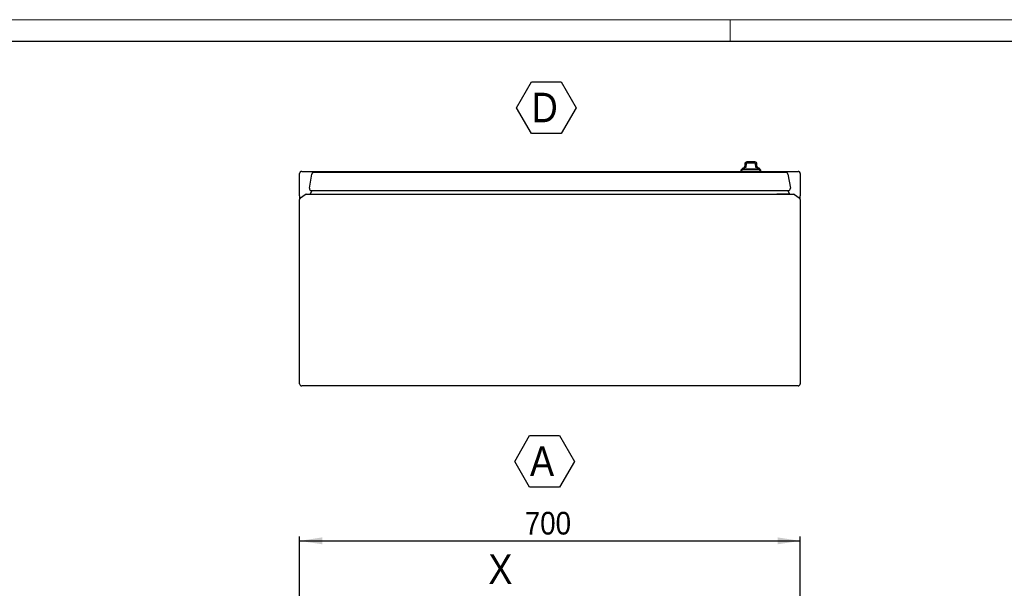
# Model space of a CAD drawing. Header units: millimetres. Extents: x 0 to 5046, y 0 to 3564.
# Tile 5 of 6: x 1529 to 2906, y 2768 to 3564. Entities that reach past the tile are written whole.
import ezdxf

# ---------------------------------------------------------------- set-up
doc = ezdxf.new("R2010")
doc.units = ezdxf.units.MM
doc.header["$LTSCALE"] = 6
doc.layers.add('FORMAT', color=7, linetype='Continuous')
doc.layers.add('SLD-0_1', color=7, linetype='Continuous')
doc.styles.add('SLDTEXTSTYLE3', font='Gothic.ttf', dxfattribs={"width": 0.913})
doc.dimstyles.new('SLDDIMSTYLE3', dxfattribs={"dimtxt": 31.75, "dimasz": 31.75, "dimexe": 0, "dimexo": 0.0625, "dimgap": 7.9375, "dimtad": 1, "dimrnd": 1e-09, "dimzin": 12, "dimdsep": 46, "dimtxsty": 'SLDTEXTSTYLE3', "dimsah": 1, "dimcen": 0.09, "dimadec": 0, "dimazin": 3, "dimtfac": 1, "dimtofl": 0, "dimtmove": 0, "dimatfit": 3, "dimfxl": 1, "dimfrac": 2, "dimtolj": 1, "dimtzin": 12, "dimarcsym": 0})

# ---------------------------------------------------------------- blocks, each defined once
blk = doc.blocks.new('SW_NOTE_0_9')
at = {"layer": 'SLD-0_1', "color": 0}
for p, q in [((-21.3, 31.7), (-0.5, 67.8)), ((-0.5, 67.8), (41.2, 67.8)), ((41.2, 67.8), (62, 31.7)), ((-0.5, -4.4), (-21.3, 31.7)), ((62, 31.7), (41.2, -4.4)), ((41.2, -4.4), (-0.5, -4.4))]:
    blk.add_line(p, q, dxfattribs=at)
at = {"layer": 'SLD-0_1', "color": 0, "insert": (0, 52.7), "char_height": 41.3, "attachment_point": 1, "style": 'SLDTEXTSTYLE3'}
blk.add_mtext('A', dxfattribs=at)
blk = doc.blocks.new('SW_NOTE_0_11')
at = {"layer": 'SLD-0_1', "color": 0}
for p, q in [((-21.2, 31.7), (-0.4, 67.8)), ((-0.4, 67.8), (41.3, 67.8)), ((41.3, 67.8), (62.2, 31.7)), ((-0.4, -4.4), (-21.2, 31.7)), ((62.2, 31.7), (41.3, -4.4)), ((41.3, -4.4), (-0.4, -4.4))]:
    blk.add_line(p, q, dxfattribs=at)
at = {"layer": 'SLD-0_1', "color": 0, "insert": (0, 52.7), "char_height": 41.3, "attachment_point": 1, "style": 'SLDTEXTSTYLE3'}
blk.add_mtext('D', dxfattribs=at)
blk = doc.blocks.new('_D_14')
at = {"layer": 'FORMAT'}
for p, q in [((1920.8, 2719.4), (1920.8, 2840.5)), ((2620.8, 2719.4), (2620.8, 2840.5)), ((1920.8, 2834.5), (2620.8, 2834.5))]:
    blk.add_line(p, q, dxfattribs=at)
for points in [[(1920.8, 2834.5), (1952.6, 2829.7), (1952.6, 2839.4)], [(2620.8, 2834.5), (2589.1, 2839.4), (2589.1, 2829.7)]]:
    blk.add_solid(points, dxfattribs=at)
at = {"layer": 'FORMAT', "insert": (2235.7, 2875.1), "char_height": 31.75, "attachment_point": 1, "style": 'SLDTEXTSTYLE3'}
blk.add_mtext('700', dxfattribs=at)

msp = doc.modelspace()

# ---------------------------------------------------------------- linework, layer by layer
at = {"color": 7, "linetype": 'Continuous', "lineweight": 18}
for p, q in [((5046.020875, 3563.511713), (0.020875, 3563.511713)), ((2523.020875, 3533.511713), (2523.020875, 3563.511713))]:
    msp.add_line(p, q, dxfattribs=at)
at = {"color": 7, "linetype": 'Continuous', "lineweight": 25}
for p, q in [((30.020875, 3533.511713), (5016.020875, 3533.511713)), ((2543.392, 3361.47341), (2543.392, 3358.539474)), ((2545.342, 3357.339843), (2545.342, 3359.939843)), ((2557.342, 3362.939843), (2546.342, 3362.939843)), ((2557.392, 3364.47341), (2546.392, 3364.47341)), ((2558.342, 3359.939843), (2558.342, 3357.339843)), ((2560.392, 3358.539474), (2560.392, 3361.47341)), ((1920.842, 3317.280799), (1920.842, 3348.349015)), ((1923.842, 3351.349015), (2537.842, 3351.349015)), ((1934.635986, 3327.929197), (1938.115198, 3347.660788)), ((1941.069621, 3350.139843), (2600.614379, 3350.139843)), ((2540.342, 3354.139843), (2537.842, 3351.639843)), ((2537.842, 3351.639843), (2537.842, 3350.139843)), ((2537.842, 3351.639843), (2565.842, 3351.639843)), ((2540.392, 3355.67341), (2537.892, 3353.17341)), ((2537.892, 3353.17341), (2537.892, 3351.689843)), ((2537.892, 3353.17341), (2539.375567, 3353.17341)), ((2563.342, 3354.139843), (2540.342, 3354.139843)), ((2542.83346, 3355.67341), (2540.392, 3355.67341)), ((2542.092001, 3354.839843), (2551.842, 3354.839843)), ((2542.142001, 3356.37341), (2543.239353, 3356.37341)), ((2543.342, 3357.339843), (2543.342, 3357.005907)), ((2543.342, 3357.339843), (2545.342, 3357.339843)), ((2551.842, 3354.839843), (2561.591999, 3354.839843)), ((2558.342, 3357.339843), (2560.342, 3357.339843)), ((2560.342, 3357.005907), (2560.342, 3357.339843)), ((2560.444647, 3356.37341), (2561.641999, 3356.37341)), ((2563.392, 3355.67341), (2560.85054, 3355.67341)), ((2565.842, 3351.639843), (2563.342, 3354.139843)), ((2565.892, 3353.17341), (2563.392, 3355.67341)), ((2564.308433, 3353.17341), (2565.892, 3353.17341)), ((2565.808433, 3351.67341), (2565.892, 3351.67341)), ((2565.842, 3350.139843), (2565.842, 3351.639843)), ((2565.842, 3351.349015), (2617.842, 3351.349015)), ((2565.892, 3351.67341), (2565.892, 3353.17341)), ((2603.568802, 3347.660788), (2607.048014, 3327.929197)), ((2620.842, 3348.349015), (2620.842, 3317.280799)), ((1922.121271, 3314.24477), (1928.636055, 3318.806471)), ((1930.356785, 3319.349015), (2611.327216, 3319.349015)), ((1938.090634, 3324.408252), (1935.814876, 3319.402447)), ((1935.814876, 3319.402447), (2605.869124, 3319.402447)), ((1935.814876, 3319.402447), (1953.577731, 3319.349015)), ((1937.590409, 3324.408252), (2604.093591, 3324.408252)), ((2605.869124, 3319.402447), (2588.10627, 3319.349015)), ((2597.392, 3319.376947), (2597.392, 3319.349015)), ((2603.593367, 3324.408252), (2605.869124, 3319.402447)), ((2613.047945, 3318.806471), (2619.562729, 3314.24477)), ((1920.842, 3317.280799), (1920.842, 3311.787314)), ((1920.842, 3054.349015), (1920.842, 3311.787314)), ((2620.842, 3311.787314), (2620.842, 3317.280799)), ((2620.842, 3311.787314), (2620.842, 3054.349015)), ((2617.842, 3051.349015), (1923.842, 3051.349015))]:
    msp.add_line(p, q, dxfattribs=at)
for centre, radius, start, end in [((2546.392, 3361.47341), 3, 90, 180), ((2546.342, 3359.939843), 3, 90, 109.499208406), ((2557.342, 3359.939843), 3, 70.530953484, 90), ((2557.392, 3361.47341), 3, 0, 90), ((1923.842, 3348.349015), 3, 90, 180), ((1941.069621, 3347.139843), 3, 90, 170), ((2542.592, 3353.589843), 1.25, 90, 153.896118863), ((2542.642, 3355.12341), 1.25, 90, 153.896118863), ((2542.592, 3354.840843), 0.5, 120, 180.114591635), ((2542.642, 3356.37441), 0.5, 120, 180.114591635), ((2541.342, 3357.005907), 2, 300, 0), ((2541.392, 3358.539474), 2, 300, 0), ((2562.342, 3357.005907), 2, 180, 240), ((2562.392, 3358.539474), 2, 180, 240), ((2561.092, 3353.589843), 1.25, 26.103881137, 90), ((2561.142, 3355.12341), 1.25, 26.103881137, 90), ((2561.092, 3354.840843), 0.5, 359.885408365, 60), ((2561.142, 3356.37441), 0.5, 359.885408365, 60), ((2600.614379, 3347.139843), 3, 10, 90), ((2617.842, 3348.349015), 3, 0, 90), ((1930.356785, 3316.349015), 3, 90, 125), ((1937.590409, 3327.408252), 3, 170, 270), ((2604.093591, 3327.408252), 3, 270, 10), ((2611.327216, 3316.349015), 3, 55, 90), ((1923.842, 3311.787314), 3, 125, 180), ((2617.842, 3311.787314), 3, 0, 55), ((1923.842, 3054.349015), 3, 180, 270), ((2617.842, 3054.349015), 3, 270, 0)]:
    msp.add_arc(centre, radius, start, end, dxfattribs=at)
for points, knots in [([(2545.342, 3362.76818), (2545.342, 3362.76821), (2545.342, 3362.796243), (2545.342, 3362.715552), (2545.342, 3362.513057), (2545.342, 3362.076655), (2545.342, 3361.517546), (2545.342, 3360.80589), (2545.342, 3360.261763), (2545.342, 3359.972061), (2545.342, 3359.939843)], [0, 0, 0, 0, 0.00024313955, 0.2262781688, 0.45577720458, 0.60694966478, 0.75909002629, 0.87209231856, 0.98577523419, 1, 1, 1, 1]), ([(2547.05922, 3362.939843), (2547.107497, 3362.998935), (2547.400048, 3363.357031), (2548.428735, 3363.892784), (2550.032072, 3364.252525), (2551.806451, 3364.323791), (2553.433389, 3364.261006), (2554.809687, 3364.05041), (2555.917588, 3363.596342), (2556.550492, 3363.232139), (2556.748185, 3362.943833), (2556.750921, 3362.939843)], [0, 0, 0, 0, 0.0221245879, 0.1340737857, 0.3247202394, 0.4989412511, 0.6477710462, 0.798881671, 0.8984191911, 0.9985940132, 1, 1, 1, 1]), ([(2558.342, 3359.939843), (2558.342, 3360.107497), (2558.342, 3360.493683), (2558.342, 3361.072391), (2558.342, 3361.713583), (2558.342, 3362.379568), (2558.342, 3362.699743), (2558.342, 3362.79546), (2558.342, 3362.768268), (2558.342, 3362.768267)], [0, 0, 0, 0, 0.07386195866, 0.17013905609, 0.27546483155, 0.44557217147, 0.73526036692, 0.99999002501, 1, 1, 1, 1])]:
    msp.add_open_spline(points, degree=3, knots=knots, dxfattribs=at)

# ---------------------------------------------------------------- block references
at = {"layer": 'SLD-0_1'}
for name, p in [('SW_NOTE_0_11', (2245.336871, 3408.65835)), ('SW_NOTE_0_9', (2243.017448, 2913.932183))]:
    msp.add_blockref(name, p, dxfattribs=at)

# ---------------------------------------------------------------- texts
at = {"color": 7, "linetype": 'Continuous', "insert": (2184.799987, 2815.538312), "char_height": 41.275, "attachment_point": 1, "style": 'SLDTEXTSTYLE3'}
msp.add_mtext('X', dxfattribs=at)

# ---------------------------------------------------------------- dimensions: what is measured, and where the dimension line sits
at = {"layer": 'FORMAT'}
dim = msp.add_linear_dim(base=(2620.842, 2834.535478), p1=(1920.842, 2713.402224), p2=(2620.842, 2713.402224), dimstyle='SLDDIMSTYLE3', dxfattribs=at)
dim.commit()
dim.dimension.update_dxf_attribs({"geometry": '_D_14', "text_midpoint": (2270.842, 2834.535478), "dimtype": 160})

doc.saveas('drawing.dxf')
